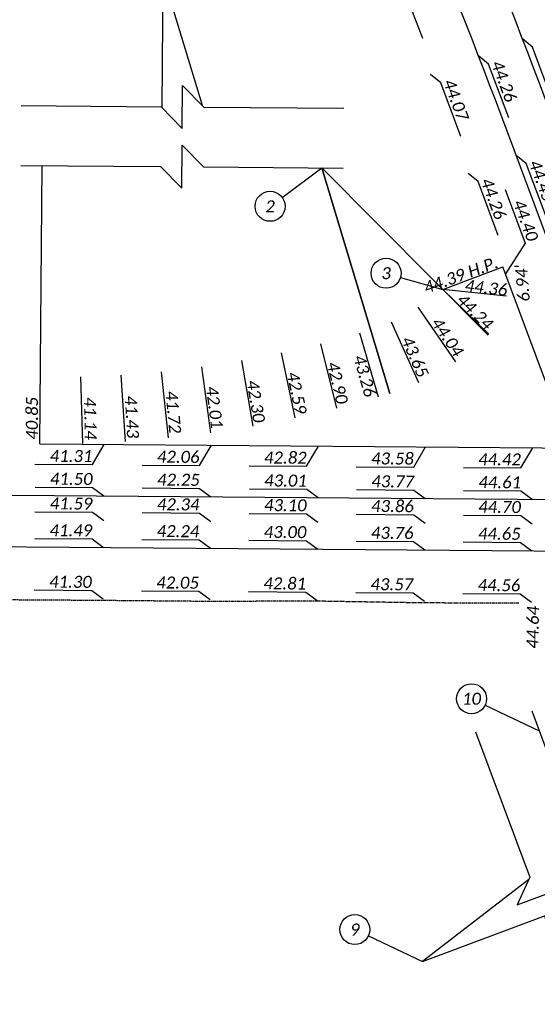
# Model space of a CAD drawing. Header units: feet. Extents: x 2244657 to 2246731, y 595906 to 596566.
# Tile 3 of 9: x 2245587 to 2245708, y 596132 to 596361. Entities that reach past the tile are written whole.
import ezdxf

# ---------------------------------------------------------------- set-up
doc = ezdxf.new("R2010")
doc.units = ezdxf.units.FT
doc.header["$MEASUREMENT"] = 0
doc.linetypes.add('OhDOT_USTN1', pattern=[0.055, 0.014, -0.041])
for name, color, linetype in [('PV_X_Curb', 120, 'OhDOT_USTN1'), ('SH_Data', 7, 'Continuous'), ('TX_P_20', 7, 'Continuous')]:
    doc.layers.add(name, color=color, linetype=linetype)
doc.styles.add('P_Slanted_Normal', font='calibrii.ttf', dxfattribs={"height": 0.14})

msp = doc.modelspace()

# ---------------------------------------------------------------- linework, layer by layer
at = {"layer": 'PV_X_Curb', "flags": 128}
msp.add_lwpolyline([(2245703.833, 596225.337), (2245701.482, 596225.312), (2245681.235, 596225.372), (2245656.586, 596225.78), (2245630.651, 596225.716), (2245606.482, 596225.932), (2245582.119, 596226.088), (2245556.683, 596226.401), (2245530.577, 596226.645), (2245473.136, 596227.031), (2245440.256, 596227.264), (2245406.624, 596227.526), (2245356.205, 596228), (2245306.719, 596228.486), (2245256.818, 596228.752), (2245249.86, 596228.88), (2245207.488, 596223.131), (2245190.826, 596220.7), (2245170.705, 596220.286), (2245157.537, 596220.372), (2245106.743, 596220.614), (2245088.755, 596220.528, 0.1743849), (2245064.665, 596209.317, 0.1349764), (2245053.81, 596188.701)], format="xyb", dxfattribs=at)
at = {"layer": 'SH_Data', "color": 2, "flags": 128}
for points in [[(2245752.33, 596261.192), (2245721.661, 596343.316, 0.0400667), (2245617.708, 596565.564)], [(2245740.553, 596261.285), (2245711.356, 596339.468, 0.0400667), (2245608.149, 596560.121, 0.0400667)], [(2245728.777, 596261.378), (2245701.051, 596335.62, 0.0400667), (2245598.59, 596554.678, 0.0400667)]]:
    msp.add_lwpolyline(points, format="xyb", dxfattribs=at)
for points in [[(2245715.929, 596261.479), (2245700.147, 596303.74)], [(2245592.099, 596262.455), (2245728.777, 596261.378)], [(2244957.024, 596255.462), (2245732.915, 596249.345)], [(2244956.93, 596243.463), (2245737.053, 596237.312)]]:
    msp.add_lwpolyline(points, dxfattribs=at)
at = {"layer": 'TX_P_20', "color": 4, "flags": 128}
for points in [[(2245620.633, 596340.816), (2245620.875, 596371.481), (2245629.952, 596341.429)], [(2245592.099, 596262.455), (2245592.611, 596327.359)], [(2245673.782, 596274.193), (2245657.879, 596326.844), (2245696.676, 596287.86)], [(2245657.879, 596326.844), (2245673.782, 596274.193)], [(2245696.676, 596287.86), (2245686.095, 596298.492), (2245700.147, 596303.74)], [(2245706.18, 596160.867), (2245681.364, 596141.712), (2245710.111, 596152.448)]]:
    msp.add_lwpolyline(points, dxfattribs=at)
at = {"layer": 'TX_P_20', "flags": 128}
for points in [[(2245681.445, 596357.047), (2245676.59, 596369.532)], [(2245707.062, 596355.008), (2245704.716, 596356.919)], [(2245711.749, 596342.459), (2245707.062, 596355.008)], [(2245696.805, 596351.033), (2245694.46, 596352.944)], [(2245701.492, 596338.484), (2245696.805, 596351.033)], [(2245685.616, 596346.698), (2245683.27, 596348.608)], [(2245690.302, 596334.149), (2245685.616, 596346.698)], [(2245587.721, 596341.356), (2245620.355, 596341.099), (2245625.315, 596336.059), (2245625.394, 596346.059), (2245630.355, 596341.02), (2245662.989, 596340.762)], [(2245587.611, 596327.398), (2245620.245, 596327.141), (2245625.205, 596322.101), (2245625.284, 596332.101), (2245630.245, 596327.062), (2245662.879, 596326.804)], [(2245705.587, 596327.843), (2245703.241, 596329.754)], [(2245648.61, 596319.961), (2245657.879, 596326.844)], [(2245710.274, 596315.294), (2245705.587, 596327.843)], [(2245694.346, 596323.645), (2245692, 596325.556)], [(2245699.032, 596311.096), (2245694.346, 596323.645)], [(2245700.68, 596321.811), (2245705.366, 596309.262)], [(2245705.366, 596309.262), (2245700.746, 596302.136)], [(2245676.236, 596301.304), (2245686.095, 596298.492)], [(2245696.841, 596288.026), (2245686.095, 596298.492)], [(2245701.012, 596296.912), (2245686.095, 596298.492)], [(2245689.18, 596281.62), (2245680.345, 596294.384)], [(2245680.487, 596276.705), (2245674.106, 596290.857)], [(2245671.064, 596273.388), (2245666.729, 596288.294)], [(2245661.413, 596270.77), (2245657.623, 596285.824)], [(2245651.674, 596268.505), (2245648.433, 596283.687)], [(2245631.98, 596265.045), (2245629.851, 596280.422)], [(2245641.858, 596266.596), (2245639.172, 596281.886)], [(2245602.098, 596262.558), (2245601.656, 596278.076)], [(2245612.087, 596263.025), (2245611.081, 596278.516)], [(2245622.052, 596263.854), (2245620.483, 596279.298)], [(2245604.315, 596257.632), (2245607.099, 596262.337)], [(2245629.314, 596257.435), (2245632.098, 596262.14)], [(2245654.313, 596257.238), (2245657.097, 596261.943)], [(2245679.312, 596257.04), (2245682.096, 596261.746)], [(2245704.312, 596256.843), (2245707.096, 596261.549)], [(2245590.92, 596257.737), (2245604.315, 596257.632)], [(2245615.919, 596257.54), (2245629.314, 596257.435)], [(2245640.918, 596257.343), (2245654.313, 596257.238)], [(2245665.917, 596257.146), (2245679.312, 596257.04)], [(2245690.917, 596256.949), (2245704.312, 596256.843)], [(2245590.965, 596252.394), (2245604.36, 596252.288)], [(2245604.36, 596252.288), (2245607.004, 596250.337)], [(2245615.964, 596252.197), (2245629.359, 596252.091)], [(2245629.359, 596252.091), (2245632.003, 596250.14)], [(2245640.963, 596252), (2245654.358, 596251.894)], [(2245654.358, 596251.894), (2245657.002, 596249.943)], [(2245665.962, 596251.802), (2245679.357, 596251.697)], [(2245679.357, 596251.697), (2245682.002, 596249.746)], [(2245690.961, 596251.605), (2245704.357, 596251.5)], [(2245704.357, 596251.5), (2245707.001, 596249.549)], [(2245590.919, 596246.644), (2245604.314, 596246.538)], [(2245604.314, 596246.538), (2245606.959, 596244.588)], [(2245615.918, 596246.447), (2245629.314, 596246.341)], [(2245629.314, 596246.341), (2245631.958, 596244.391)], [(2245640.918, 596246.25), (2245654.313, 596246.144)], [(2245654.313, 596246.144), (2245656.957, 596244.193)], [(2245665.917, 596246.053), (2245679.312, 596245.947)], [(2245679.312, 596245.947), (2245681.956, 596243.996)], [(2245690.916, 596245.856), (2245704.311, 596245.75)], [(2245704.311, 596245.75), (2245706.956, 596243.799)], [(2245590.87, 596240.394), (2245604.265, 596240.289)], [(2245604.265, 596240.289), (2245606.909, 596238.338)], [(2245615.869, 596240.197), (2245629.264, 596240.091)], [(2245629.264, 596240.091), (2245631.909, 596238.141)], [(2245640.868, 596240), (2245654.263, 596239.894)], [(2245654.263, 596239.894), (2245656.908, 596237.944)], [(2245665.868, 596239.803), (2245679.263, 596239.697)], [(2245679.263, 596239.697), (2245681.907, 596237.747)], [(2245690.867, 596239.606), (2245704.262, 596239.5)], [(2245704.262, 596239.5), (2245706.906, 596237.549)], [(2245590.775, 596228.395), (2245604.17, 596228.289)], [(2245604.17, 596228.289), (2245606.815, 596226.338)], [(2245615.775, 596228.197), (2245629.17, 596228.092)], [(2245629.17, 596228.092), (2245631.814, 596226.141)], [(2245640.774, 596228), (2245654.169, 596227.895)], [(2245654.169, 596227.895), (2245656.813, 596225.944)], [(2245665.773, 596227.803), (2245679.168, 596227.698)], [(2245679.168, 596227.698), (2245681.812, 596225.747)], [(2245690.772, 596227.606), (2245704.167, 596227.5)], [(2245704.167, 596227.5), (2245706.812, 596225.55)], [(2245695.974, 596201.52), (2245708.599, 596195.535)], [(2245706.849, 596200.219), (2245719.512, 596166.312), (2245716.578, 596159.878), (2245725.946, 596163.377), (2245723.011, 596156.944), (2245735.674, 596123.037)], [(2245693.773, 596195.335), (2245706.436, 596161.428), (2245703.501, 596154.995), (2245712.869, 596158.493), (2245709.935, 596152.06), (2245722.598, 596118.153)], [(2245668.739, 596147.696), (2245681.364, 596141.712)]]:
    msp.add_lwpolyline(points, dxfattribs=at)
at = {"layer": 'TX_P_20'}
for centre in [(2245645.8, 596317.875), (2245672.871, 596302.265), (2245692.812, 596203.019), (2245665.577, 596149.196)]:
    msp.add_circle(centre, 3.5, dxfattribs=at)

# ---------------------------------------------------------------- texts
at = {"layer": 'TX_P_20', "char_height": 2.8, "style": 'P_Slanted_Normal'}
for s, insert, width, attachment_point, rotation in [('44.26', (2245697.321, 596351.226), 13.99706, 7, 290.47826), ('44.07', (2245686.132, 596346.89), 13.99706, 7, 290.47826), ('44.45', (2245706.103, 596328.036), 13.99706, 7, 290.47826), ('44.26', (2245694.861, 596323.837), 13.99706, 7, 290.47826), ('44.40', (2245705.882, 596309.455), 13.99706, 9, 290.47826), ('44.39 H.P.', (2245699.323, 596303.62), 18.79206, 9, 20.02653), ("6.94'", (2245704.707, 596299.947), 13.99706, 5, 94.64929), ('44.36', (2245701.012, 596296.912), 13.99706, 9, 353.50175), ('44.24', (2245696.185, 596288.8), 13.99706, 9, 315.30456), ('44.04', (2245688.851, 596282.49), 13.99706, 9, 304.23703), ('43.65', (2245680.326, 596277.67), 13.99706, 9, 293.81961), ('43.26', (2245667.882, 596273.163), 13.99706, 9, 285.76438), ('42.90', (2245661.327, 596271.565), 13.99706, 9, 283.6809), ('42.59', (2245651.651, 596269.219), 13.99706, 9, 281.59742), ('42.01', (2245632.053, 596265.884), 13.99706, 9, 277.43045), ('42.30', (2245641.904, 596267.283), 13.99706, 9, 279.51394), ('41.43', (2245612.415, 596263.718), 13.99706, 9, 273.26349), ('41.72', (2245622.271, 596264.802), 13.99706, 9, 275.34697), ('40.85', (2245591.625, 596263.44), 13.99706, 7, 89.80206), ('41.14', (2245602.536, 596263.397), 13.99706, 9, 271.18), ('41.31', (2245604.319, 596258.182), 13.99706, 9, 359.54826), ('42.06', (2245629.318, 596257.985), 13.99706, 9, 359.54826), ('42.82', (2245654.317, 596257.788), 13.99706, 9, 359.54826), ('43.58', (2245679.317, 596257.591), 13.99706, 9, 359.54826), ('44.42', (2245704.316, 596257.394), 13.99706, 9, 359.54826), ('41.50', (2245604.364, 596252.839), 13.99706, 9, 359.54826), ('42.25', (2245629.363, 596252.642), 13.99706, 9, 359.54826), ('43.01', (2245654.362, 596252.445), 13.99706, 9, 359.54826), ('43.77', (2245679.362, 596252.248), 13.99706, 9, 359.54826), ('44.61', (2245704.361, 596252.051), 13.99706, 9, 359.54826), ('41.59', (2245604.319, 596247.089), 13.99706, 9, 359.54826), ('42.34', (2245629.318, 596246.892), 13.99706, 9, 359.54826), ('43.10', (2245654.317, 596246.695), 13.99706, 9, 359.54826), ('43.86', (2245679.316, 596246.498), 13.99706, 9, 359.54826), ('44.70', (2245704.316, 596246.301), 13.99706, 9, 359.54826), ('41.49', (2245604.269, 596240.839), 13.99706, 9, 359.54826), ('42.24', (2245629.269, 596240.642), 13.99706, 9, 359.54826), ('43.00', (2245654.268, 596240.445), 13.99706, 9, 359.54826), ('43.76', (2245679.267, 596240.248), 13.99706, 9, 359.54826), ('44.65', (2245704.266, 596240.051), 13.99706, 9, 359.54826), ('41.30', (2245604.175, 596228.84), 13.99706, 9, 359.54826), ('42.05', (2245629.174, 596228.643), 13.99706, 9, 359.54826), ('42.81', (2245654.173, 596228.445), 13.99706, 9, 359.54826), ('43.57', (2245679.172, 596228.248), 13.99706, 9, 359.54826), ('44.56', (2245704.172, 596228.051), 13.99706, 9, 359.54826), ('44.64', (2245708.604, 596224.633), 13.99706, 9, 89.09653)]:
    msp.add_mtext(s, dxfattribs=dict(at, insert=insert, width=width, attachment_point=attachment_point, rotation=rotation))
at = {"layer": 'TX_P_20', "char_height": 2.8, "width": 10.83151, "attachment_point": 5, "style": 'P_Slanted_Normal'}
for s, insert in [('2', (2245645.8, 596317.875)), ('3', (2245672.871, 596302.265)), ('10', (2245692.812, 596203.019)), ('9', (2245665.577, 596149.196))]:
    msp.add_mtext(s, dxfattribs=dict(at, insert=insert))

doc.saveas('drawing.dxf')
